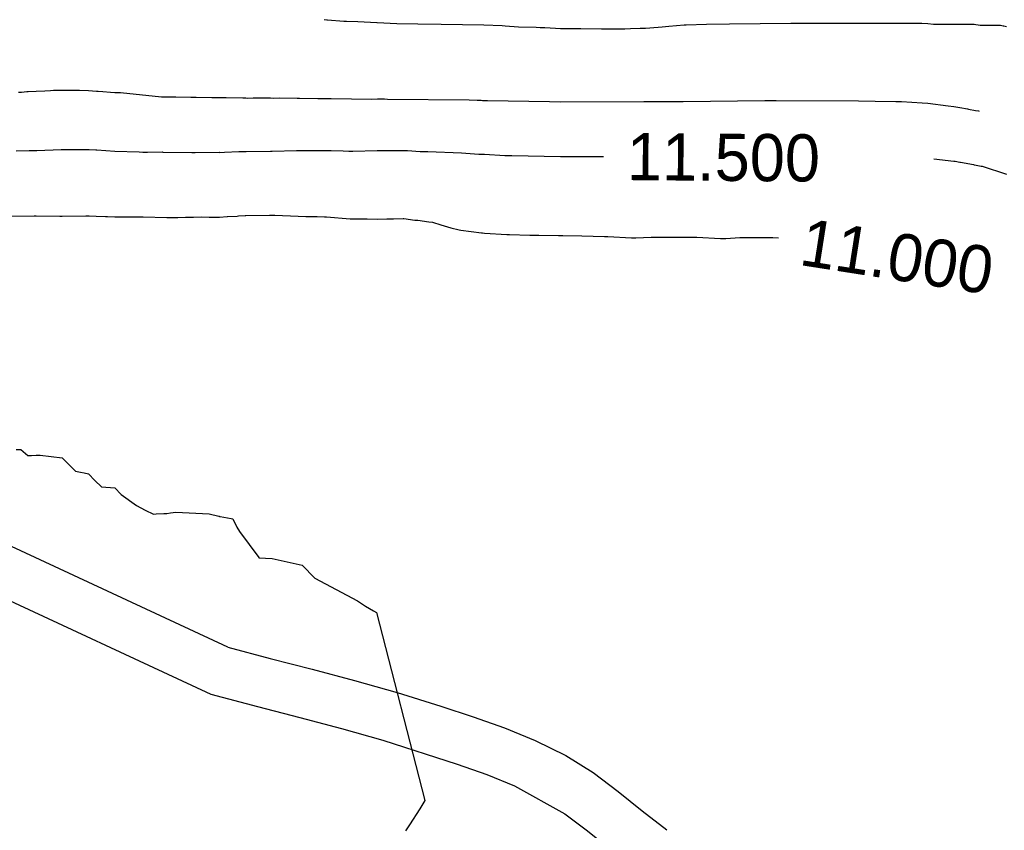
# Model space of a CAD drawing. Extents: x 158343 to 162498, y 431347 to 434500.
# Tile 155 of 220: x 159544 to 159582, y 434051 to 434082. Entities that reach past the tile are written whole.
import ezdxf

# ---------------------------------------------------------------- set-up
doc = ezdxf.new("R2010")
doc.units = 0
doc.header["$LTSCALE"] = 10
doc.header["$MEASUREMENT"] = 0
for name, color, linetype in [('000_arcering', 8, 'CONTINUOUS'), ('47_binneninrichting', 8, 'CONTINUOUS'), ('def. con-hoogtelijn (index)', 8, 'CONTINUOUS')]:
    doc.layers.add(name, color=color, linetype=linetype)
doc.styles.add('Style-WORKING', font='WORKING.shx')

# ---------------------------------------------------------------- blocks, each defined once
blk = doc.blocks.new('bestaande hoogtelijnen')
at = {"layer": 'def. con-hoogtelijn (index)'}
for p, q in [((-112.002, 15.476), (-111.899, 15.465)), ((-112.002, 15.476), (-111.899, 15.465)), ((-111.899, 15.465), (-111.879, 15.465)), ((-111.899, 15.465), (-111.879, 15.465)), ((-111.879, 15.465), (-111.263, 15.42)), ((-111.879, 15.465), (-111.263, 15.42)), ((-111.263, 15.42), (-111.204, 15.414)), ((-111.263, 15.42), (-111.204, 15.414)), ((-111.204, 15.414), (-111.156, 15.41)), ((-111.204, 15.414), (-111.156, 15.41)), ((-111.156, 15.41), (-110.717, 15.404)), ((-111.156, 15.41), (-110.717, 15.404)), ((-110.717, 15.404), (-109.995, 15.363)), ((-110.717, 15.404), (-109.995, 15.363)), ((-109.995, 15.363), (-109.982, 15.362)), ((-109.995, 15.363), (-109.982, 15.362)), ((-109.982, 15.362), (-109.235, 15.331)), ((-109.982, 15.362), (-109.235, 15.331)), ((-109.235, 15.331), (-108.432, 15.309)), ((-109.235, 15.331), (-108.432, 15.309)), ((-108.432, 15.309), (-107.549, 15.303)), ((-108.432, 15.309), (-107.549, 15.303)), ((-107.549, 15.303), (-105.915, 15.271)), ((-107.549, 15.303), (-105.915, 15.271)), ((-105.915, 15.271), (-105.216, 15.25)), ((-105.915, 15.271), (-105.216, 15.25)), ((-105.216, 15.25), (-105.108, 15.243)), ((-105.216, 15.25), (-105.108, 15.243)), ((-105.108, 15.243), (-104.592, 15.196)), ((-105.108, 15.243), (-104.592, 15.196)), ((-104.592, 15.196), (-103.924, 15.186)), ((-104.592, 15.196), (-103.924, 15.186)), ((-103.924, 15.186), (-103.77, 15.176)), ((-103.924, 15.186), (-103.77, 15.176)), ((-103.77, 15.176), (-103.598, 15.168)), ((-103.77, 15.176), (-103.598, 15.168)), ((-103.598, 15.168), (-103.188, 15.144)), ((-103.598, 15.168), (-103.188, 15.144)), ((-103.188, 15.144), (-102.992, 15.135)), ((-103.188, 15.144), (-102.992, 15.135)), ((-102.992, 15.135), (-102.214, 15.139)), ((-102.992, 15.135), (-102.214, 15.139)), ((-102.214, 15.139), (-101.436, 15.124)), ((-102.214, 15.139), (-101.436, 15.124)), ((-101.436, 15.124), (-100.537, 15.125)), ((-101.436, 15.124), (-100.537, 15.125)), ((-100.537, 15.125), (-100.327, 15.132)), ((-100.537, 15.125), (-100.327, 15.132)), ((-100.327, 15.132), (-99.953, 15.148)), ((-100.327, 15.132), (-99.953, 15.148)), ((-99.953, 15.148), (-99.759, 15.154)), ((-99.953, 15.148), (-99.759, 15.154)), ((-99.759, 15.154), (-99.582, 15.164)), ((-99.759, 15.154), (-99.582, 15.164)), ((-99.582, 15.164), (-99.121, 15.202)), ((-99.582, 15.164), (-99.121, 15.202)), ((-99.121, 15.202), (-98.859, 15.219)), ((-99.121, 15.202), (-98.859, 15.219)), ((-98.859, 15.219), (-98.276, 15.269)), ((-98.859, 15.219), (-98.276, 15.269)), ((-98.276, 15.269), (-98.204, 15.274)), ((-98.276, 15.269), (-98.204, 15.274)), ((-98.204, 15.274), (-97.426, 15.302)), ((-98.204, 15.274), (-97.426, 15.302)), ((-97.426, 15.302), (-96.547, 15.312)), ((-97.426, 15.302), (-96.547, 15.312)), ((-96.547, 15.312), (-94.214, 15.339)), ((-96.547, 15.312), (-94.214, 15.339)), ((-94.214, 15.339), (-93.325, 15.335)), ((-94.214, 15.339), (-93.325, 15.335)), ((-93.325, 15.335), (-89.436, 15.343)), ((-93.325, 15.335), (-89.436, 15.343)), ((-89.436, 15.343), (-89.214, 15.338)), ((-89.436, 15.343), (-89.214, 15.338)), ((-89.214, 15.338), (-88.992, 15.327)), ((-89.214, 15.338), (-88.992, 15.327)), ((-88.992, 15.327), (-88.987, 15.327)), ((-88.992, 15.327), (-88.987, 15.327)), ((-88.987, 15.327), (-88.765, 15.296)), ((-88.987, 15.327), (-88.765, 15.296)), ((-88.765, 15.296), (-87.216, 15.303)), ((-88.765, 15.296), (-87.216, 15.303)), ((-87.216, 15.303), (-87.153, 15.291)), ((-87.216, 15.303), (-87.153, 15.291)), ((-87.153, 15.291), (-87.071, 15.277)), ((-87.153, 15.291), (-87.071, 15.277)), ((-87.071, 15.277), (-87.067, 15.277)), ((-87.071, 15.277), (-87.067, 15.277)), ((-87.067, 15.277), (-86.99, 15.262)), ((-87.067, 15.277), (-86.99, 15.262)), ((-86.99, 15.262), (-86.215, 15.258)), ((-86.99, 15.262), (-86.215, 15.258)), ((-86.215, 15.258), (-86.109, 15.235)), ((-86.215, 15.258), (-86.109, 15.235)), ((-86.109, 15.235), (-86.106, 15.235)), ((-86.109, 15.235), (-86.106, 15.235)), ((-86.106, 15.235), (-86.094, 15.232)), ((-86.106, 15.235), (-86.094, 15.232)), ((-86.094, 15.232), (-85.991, 15.208)), ((-86.094, 15.232), (-85.991, 15.208)), ((-122.658, 12.761), (-122.444, 12.77)), ((-122.658, 12.761), (-122.444, 12.77)), ((-122.658, 12.761), (-122.444, 12.77)), ((-122.444, 12.77), (-122.334, 12.777)), ((-122.444, 12.77), (-122.334, 12.777)), ((-122.444, 12.77), (-122.334, 12.777)), ((-122.334, 12.777), (-121.992, 12.787)), ((-122.334, 12.777), (-121.992, 12.787)), ((-122.334, 12.777), (-121.992, 12.787)), ((-121.992, 12.787), (-121.65, 12.778)), ((-121.992, 12.787), (-121.65, 12.778)), ((-121.992, 12.787), (-121.65, 12.778)), ((-121.65, 12.778), (-121.548, 12.777)), ((-121.65, 12.778), (-121.548, 12.777)), ((-121.65, 12.778), (-121.548, 12.777)), ((-121.548, 12.777), (-121.333, 12.776)), ((-121.548, 12.777), (-121.333, 12.776)), ((-121.548, 12.777), (-121.333, 12.776)), ((-121.333, 12.776), (-120.992, 12.767)), ((-121.333, 12.776), (-120.992, 12.767)), ((-121.333, 12.776), (-120.992, 12.767)), ((-120.992, 12.767), (-120.683, 12.744)), ((-120.992, 12.767), (-120.683, 12.744)), ((-120.992, 12.767), (-120.683, 12.744)), ((-123.658, 12.71), (-123.543, 12.711)), ((-123.658, 12.71), (-123.543, 12.711)), ((-123.658, 12.71), (-123.543, 12.711)), ((-123.543, 12.711), (-123.349, 12.733)), ((-123.543, 12.711), (-123.349, 12.733)), ((-123.543, 12.711), (-123.349, 12.733)), ((-123.349, 12.733), (-123.299, 12.734)), ((-123.349, 12.733), (-123.299, 12.734)), ((-123.349, 12.733), (-123.299, 12.734)), ((-123.299, 12.734), (-122.992, 12.75)), ((-123.299, 12.734), (-122.992, 12.75)), ((-123.299, 12.734), (-122.992, 12.75)), ((-122.992, 12.75), (-122.658, 12.761)), ((-122.992, 12.75), (-122.658, 12.761)), ((-122.992, 12.75), (-122.658, 12.761)), ((-120.683, 12.744), (-120.627, 12.741)), ((-120.683, 12.744), (-120.627, 12.741)), ((-120.683, 12.744), (-120.627, 12.741)), ((-120.627, 12.741), (-120.447, 12.729)), ((-120.627, 12.741), (-120.447, 12.729)), ((-120.627, 12.741), (-120.447, 12.729)), ((-120.447, 12.729), (-120.15, 12.707)), ((-120.447, 12.729), (-120.15, 12.707)), ((-120.447, 12.729), (-120.15, 12.707)), ((-120.15, 12.707), (-119.992, 12.698)), ((-120.15, 12.707), (-119.992, 12.698)), ((-120.15, 12.707), (-119.992, 12.698)), ((-119.992, 12.698), (-119.778, 12.692)), ((-119.992, 12.698), (-119.778, 12.692)), ((-119.992, 12.698), (-119.778, 12.692)), ((-119.778, 12.692), (-118.206, 12.532)), ((-119.778, 12.692), (-118.206, 12.532)), ((-119.778, 12.692), (-118.206, 12.532)), ((-118.206, 12.532), (-118.166, 12.531)), ((-118.206, 12.532), (-118.166, 12.531)), ((-118.206, 12.532), (-118.166, 12.531)), ((-118.166, 12.531), (-118.033, 12.532)), ((-118.166, 12.531), (-118.033, 12.532)), ((-118.166, 12.531), (-118.033, 12.532)), ((-118.033, 12.532), (-117.922, 12.529)), ((-118.033, 12.532), (-117.922, 12.529)), ((-118.033, 12.532), (-117.922, 12.529)), ((-117.922, 12.529), (-117.666, 12.525)), ((-117.922, 12.529), (-117.666, 12.525)), ((-117.922, 12.529), (-117.666, 12.525)), ((-117.666, 12.525), (-117.096, 12.517)), ((-117.666, 12.525), (-117.096, 12.517)), ((-117.666, 12.525), (-117.096, 12.517)), ((-117.096, 12.517), (-116.894, 12.511)), ((-117.096, 12.517), (-116.894, 12.511)), ((-117.096, 12.517), (-116.894, 12.511)), ((-116.894, 12.511), (-116.295, 12.501)), ((-116.894, 12.511), (-116.295, 12.501)), ((-116.894, 12.511), (-116.295, 12.501)), ((-116.295, 12.501), (-116.08, 12.503)), ((-116.295, 12.501), (-116.08, 12.503)), ((-116.295, 12.501), (-116.08, 12.503)), ((-116.08, 12.503), (-115.992, 12.501)), ((-116.08, 12.503), (-115.992, 12.501)), ((-116.08, 12.503), (-115.992, 12.501)), ((-115.992, 12.501), (-115.91, 12.497)), ((-115.992, 12.501), (-115.91, 12.497)), ((-115.992, 12.501), (-115.91, 12.497)), ((-115.91, 12.497), (-115.869, 12.499)), ((-115.91, 12.497), (-115.869, 12.499)), ((-115.91, 12.497), (-115.869, 12.499)), ((-115.869, 12.499), (-115.742, 12.504)), ((-115.869, 12.499), (-115.742, 12.504)), ((-115.869, 12.499), (-115.742, 12.504)), ((-115.742, 12.504), (-115.102, 12.486)), ((-115.742, 12.504), (-115.102, 12.486)), ((-115.742, 12.504), (-115.102, 12.486)), ((-115.102, 12.486), (-115.055, 12.487)), ((-115.102, 12.486), (-115.055, 12.487)), ((-115.102, 12.486), (-115.055, 12.487)), ((-115.055, 12.487), (-114.992, 12.484)), ((-115.055, 12.487), (-114.992, 12.484)), ((-115.055, 12.487), (-114.992, 12.484)), ((-114.992, 12.484), (-114.932, 12.483)), ((-114.992, 12.484), (-114.932, 12.483)), ((-114.992, 12.484), (-114.932, 12.483)), ((-114.932, 12.483), (-114.718, 12.485)), ((-114.932, 12.483), (-114.718, 12.485)), ((-114.932, 12.483), (-114.718, 12.485)), ((-114.718, 12.485), (-114.051, 12.485)), ((-114.718, 12.485), (-114.051, 12.485)), ((-114.718, 12.485), (-114.051, 12.485)), ((-114.051, 12.485), (-113.936, 12.482)), ((-114.051, 12.485), (-113.936, 12.482)), ((-114.051, 12.485), (-113.936, 12.482)), ((-113.936, 12.482), (-113.721, 12.489)), ((-113.936, 12.482), (-113.721, 12.489)), ((-113.936, 12.482), (-113.721, 12.489)), ((-113.721, 12.489), (-113.042, 12.483)), ((-113.721, 12.489), (-113.042, 12.483)), ((-113.721, 12.489), (-113.042, 12.483)), ((-113.042, 12.483), (-112.944, 12.48)), ((-113.042, 12.483), (-112.944, 12.48)), ((-113.042, 12.483), (-112.944, 12.48)), ((-112.944, 12.48), (-112.243, 12.469)), ((-112.944, 12.48), (-112.243, 12.469)), ((-112.944, 12.48), (-112.243, 12.469)), ((-112.243, 12.469), (-112.028, 12.469)), ((-112.243, 12.469), (-112.028, 12.469)), ((-112.243, 12.469), (-112.028, 12.469)), ((-112.028, 12.469), (-111.957, 12.468)), ((-112.028, 12.469), (-111.957, 12.468)), ((-112.028, 12.469), (-111.957, 12.468)), ((-111.957, 12.468), (-111.901, 12.466)), ((-111.957, 12.468), (-111.901, 12.466)), ((-111.957, 12.468), (-111.901, 12.466)), ((-111.901, 12.466), (-111.796, 12.463)), ((-111.901, 12.466), (-111.796, 12.463)), ((-111.901, 12.466), (-111.796, 12.463)), ((-111.796, 12.463), (-111.743, 12.461)), ((-111.796, 12.463), (-111.743, 12.461)), ((-111.796, 12.463), (-111.743, 12.461)), ((-111.743, 12.461), (-110.191, 12.442)), ((-111.743, 12.461), (-110.191, 12.442)), ((-111.743, 12.461), (-110.191, 12.442)), ((-110.191, 12.442), (-109.977, 12.448)), ((-110.191, 12.442), (-109.977, 12.448)), ((-110.191, 12.442), (-109.977, 12.448)), ((-109.977, 12.448), (-109.763, 12.448)), ((-109.977, 12.448), (-109.763, 12.448)), ((-109.977, 12.448), (-109.763, 12.448)), ((-109.763, 12.448), (-109.707, 12.446)), ((-109.763, 12.448), (-109.707, 12.446)), ((-109.763, 12.448), (-109.707, 12.446)), ((-109.707, 12.446), (-109.597, 12.439)), ((-109.707, 12.446), (-109.597, 12.439)), ((-109.707, 12.446), (-109.597, 12.439)), ((-109.597, 12.439), (-106.475, 12.418)), ((-109.597, 12.439), (-106.475, 12.418)), ((-109.597, 12.439), (-106.475, 12.418)), ((-106.475, 12.418), (-106.177, 12.405)), ((-106.475, 12.418), (-106.177, 12.405)), ((-106.475, 12.418), (-106.177, 12.405)), ((-106.177, 12.405), (-106.024, 12.395)), ((-106.177, 12.405), (-106.024, 12.395)), ((-106.177, 12.405), (-106.024, 12.395)), ((-106.024, 12.395), (-105.975, 12.393)), ((-106.024, 12.395), (-105.975, 12.393)), ((-106.024, 12.395), (-105.975, 12.393)), ((-105.975, 12.393), (-105.797, 12.383)), ((-105.975, 12.393), (-105.797, 12.383)), ((-105.975, 12.393), (-105.797, 12.383)), ((-105.797, 12.383), (-105.784, 12.382)), ((-105.797, 12.383), (-105.784, 12.382)), ((-105.797, 12.383), (-105.784, 12.382)), ((-105.784, 12.382), (-103.42, 12.346)), ((-105.784, 12.382), (-103.42, 12.346)), ((-105.784, 12.382), (-103.42, 12.346)), ((-103.42, 12.346), (-102.992, 12.338)), ((-103.42, 12.346), (-102.992, 12.338)), ((-103.42, 12.346), (-102.992, 12.338)), ((-102.992, 12.338), (-99.812, 12.345)), ((-102.992, 12.338), (-99.812, 12.345)), ((-102.992, 12.338), (-99.812, 12.345)), ((-99.812, 12.345), (-98.312, 12.348)), ((-99.812, 12.345), (-98.312, 12.348)), ((-99.812, 12.345), (-98.312, 12.348)), ((-98.312, 12.348), (-95.205, 12.386)), ((-98.312, 12.348), (-95.205, 12.386)), ((-98.312, 12.348), (-95.205, 12.386)), ((-95.205, 12.386), (-94.991, 12.389)), ((-95.205, 12.386), (-94.991, 12.389)), ((-95.205, 12.386), (-94.991, 12.389)), ((-94.991, 12.389), (-94.777, 12.39)), ((-94.991, 12.389), (-94.777, 12.39)), ((-94.991, 12.389), (-94.777, 12.39)), ((-94.777, 12.39), (-91.635, 12.374)), ((-94.777, 12.39), (-91.635, 12.374)), ((-94.777, 12.39), (-91.635, 12.374)), ((-91.635, 12.374), (-90.992, 12.368)), ((-91.635, 12.374), (-90.992, 12.368)), ((-91.635, 12.374), (-90.992, 12.368)), ((-90.992, 12.368), (-90.206, 12.35)), ((-90.992, 12.368), (-90.206, 12.35)), ((-90.992, 12.368), (-90.206, 12.35)), ((-90.206, 12.35), (-89.992, 12.344)), ((-90.206, 12.35), (-89.992, 12.344)), ((-90.206, 12.35), (-89.992, 12.344)), ((-89.992, 12.344), (-89.206, 12.303)), ((-89.992, 12.344), (-89.206, 12.303)), ((-89.992, 12.344), (-89.206, 12.303)), ((-89.206, 12.303), (-88.992, 12.292)), ((-89.206, 12.303), (-88.992, 12.292)), ((-89.206, 12.303), (-88.992, 12.292)), ((-88.992, 12.292), (-88.206, 12.185)), ((-88.992, 12.292), (-88.206, 12.185)), ((-88.992, 12.292), (-88.206, 12.185)), ((-88.206, 12.185), (-87.992, 12.163)), ((-88.206, 12.185), (-87.992, 12.163)), ((-88.206, 12.185), (-87.992, 12.163)), ((-87.992, 12.163), (-87.769, 12.12)), ((-87.992, 12.163), (-87.769, 12.12)), ((-87.992, 12.163), (-87.769, 12.12)), ((-87.769, 12.12), (-87.479, 12.07)), ((-87.769, 12.12), (-87.479, 12.07)), ((-87.769, 12.12), (-87.479, 12.07)), ((-87.479, 12.07), (-87.44, 12.063)), ((-87.479, 12.07), (-87.44, 12.063)), ((-87.479, 12.07), (-87.44, 12.063)), ((-87.44, 12.063), (-87.166, 12.009)), ((-87.44, 12.063), (-87.166, 12.009)), ((-87.44, 12.063), (-87.166, 12.009)), ((-87.166, 12.009), (-87.051, 11.989)), ((-87.166, 12.009), (-87.051, 11.989)), ((-87.166, 12.009), (-87.051, 11.989)), ((-87.051, 11.989), (-87.034, 11.985)), ((-87.051, 11.989), (-87.034, 11.985)), ((-87.051, 11.989), (-87.034, 11.985)), ((-122.962, 10.483), (-122.033, 10.523)), ((-122.962, 10.483), (-122.033, 10.523)), ((-122.033, 10.523), (-122.023, 10.524)), ((-122.033, 10.523), (-122.023, 10.524)), ((-122.023, 10.524), (-121.992, 10.524)), ((-122.023, 10.524), (-121.992, 10.524)), ((-121.992, 10.524), (-121.961, 10.524)), ((-121.992, 10.524), (-121.961, 10.524)), ((-121.961, 10.524), (-121.952, 10.524)), ((-121.961, 10.524), (-121.952, 10.524)), ((-121.952, 10.524), (-121.023, 10.521)), ((-121.952, 10.524), (-121.023, 10.521)), ((-121.023, 10.521), (-120.992, 10.52)), ((-121.023, 10.521), (-120.992, 10.52)), ((-120.992, 10.52), (-120.964, 10.518)), ((-120.992, 10.52), (-120.964, 10.518)), ((-120.964, 10.518), (-120.72, 10.505)), ((-120.964, 10.518), (-120.72, 10.505)), ((-123.752, 10.473), (-123.254, 10.475)), ((-123.752, 10.473), (-123.254, 10.475)), ((-123.254, 10.475), (-123.236, 10.477)), ((-123.254, 10.475), (-123.236, 10.477)), ((-123.236, 10.477), (-123.02, 10.481)), ((-123.236, 10.477), (-123.02, 10.481)), ((-123.02, 10.481), (-122.992, 10.482)), ((-123.02, 10.481), (-122.992, 10.482)), ((-122.992, 10.482), (-122.962, 10.483)), ((-122.992, 10.482), (-122.962, 10.483)), ((-120.72, 10.505), (-120.704, 10.504)), ((-120.72, 10.505), (-120.704, 10.504)), ((-120.704, 10.504), (-120.677, 10.502)), ((-120.704, 10.504), (-120.677, 10.502)), ((-120.677, 10.502), (-119.992, 10.46)), ((-120.677, 10.502), (-119.992, 10.46)), ((-119.992, 10.46), (-119.063, 10.435)), ((-119.992, 10.46), (-119.063, 10.435)), ((-119.063, 10.435), (-118.92, 10.42)), ((-119.063, 10.435), (-118.92, 10.42)), ((-118.92, 10.42), (-118.745, 10.419)), ((-118.92, 10.42), (-118.745, 10.419)), ((-118.745, 10.419), (-118.171, 10.423)), ((-118.745, 10.419), (-118.171, 10.423)), ((-118.171, 10.423), (-118.161, 10.422)), ((-118.171, 10.423), (-118.161, 10.422)), ((-118.161, 10.422), (-117.053, 10.405)), ((-118.161, 10.422), (-117.053, 10.405)), ((-117.053, 10.405), (-117.001, 10.404)), ((-117.053, 10.405), (-117.001, 10.404)), ((-117.001, 10.404), (-116.983, 10.404)), ((-117.001, 10.404), (-116.983, 10.404)), ((-116.983, 10.404), (-116.929, 10.403)), ((-116.983, 10.404), (-116.929, 10.403)), ((-116.929, 10.403), (-116, 10.411)), ((-116.929, 10.403), (-116, 10.411)), ((-116, 10.411), (-115.992, 10.411)), ((-116, 10.411), (-115.992, 10.411)), ((-115.992, 10.411), (-115.984, 10.41)), ((-115.992, 10.411), (-115.984, 10.41)), ((-115.984, 10.41), (-115.809, 10.416)), ((-115.984, 10.41), (-115.809, 10.416)), ((-115.809, 10.416), (-115.256, 10.441)), ((-115.809, 10.416), (-115.256, 10.441)), ((-115.256, 10.441), (-115.198, 10.439)), ((-115.256, 10.441), (-115.198, 10.439)), ((-115.198, 10.439), (-114.998, 10.446)), ((-115.198, 10.439), (-114.998, 10.446)), ((-114.998, 10.446), (-114.992, 10.445)), ((-114.998, 10.446), (-114.992, 10.445)), ((-114.992, 10.445), (-114.987, 10.445)), ((-114.992, 10.445), (-114.987, 10.445)), ((-114.987, 10.445), (-114.058, 10.453)), ((-114.987, 10.445), (-114.058, 10.453)), ((-114.058, 10.453), (-113.997, 10.453)), ((-114.058, 10.453), (-113.997, 10.453)), ((-113.997, 10.453), (-113.987, 10.453)), ((-113.997, 10.453), (-113.987, 10.453)), ((-113.987, 10.453), (-113.058, 10.484)), ((-113.987, 10.453), (-113.058, 10.484)), ((-113.058, 10.484), (-112.996, 10.484)), ((-113.058, 10.484), (-112.996, 10.484)), ((-112.996, 10.484), (-112.988, 10.483)), ((-112.996, 10.484), (-112.988, 10.483)), ((-112.988, 10.483), (-112.924, 10.482)), ((-112.988, 10.483), (-112.924, 10.482)), ((-112.924, 10.482), (-111.995, 10.484)), ((-112.924, 10.482), (-111.995, 10.484)), ((-111.995, 10.484), (-111.989, 10.484)), ((-111.995, 10.484), (-111.989, 10.484)), ((-111.989, 10.484), (-111.746, 10.479)), ((-111.989, 10.484), (-111.746, 10.479)), ((-111.746, 10.479), (-111.287, 10.463)), ((-111.746, 10.479), (-111.287, 10.463)), ((-111.287, 10.463), (-111.06, 10.458)), ((-111.287, 10.463), (-111.06, 10.458)), ((-111.06, 10.458), (-110.919, 10.456)), ((-111.06, 10.458), (-110.919, 10.456)), ((-110.919, 10.456), (-109.991, 10.481)), ((-110.919, 10.456), (-109.991, 10.481)), ((-109.991, 10.481), (-109.062, 10.484)), ((-109.991, 10.481), (-109.062, 10.484)), ((-109.062, 10.484), (-108.823, 10.474)), ((-109.062, 10.484), (-108.823, 10.474)), ((-108.823, 10.474), (-108.344, 10.445)), ((-108.823, 10.474), (-108.344, 10.445)), ((-108.344, 10.445), (-108.06, 10.443)), ((-108.344, 10.445), (-108.06, 10.443)), ((-108.06, 10.443), (-106.768, 10.386)), ((-108.06, 10.443), (-106.768, 10.386)), ((-106.768, 10.386), (-106.105, 10.345)), ((-106.768, 10.386), (-106.105, 10.345)), ((-106.105, 10.345), (-105.89, 10.335)), ((-106.105, 10.345), (-105.89, 10.335)), ((-105.89, 10.335), (-105.122, 10.29)), ((-105.89, 10.335), (-105.122, 10.29)), ((-105.122, 10.29), (-105.064, 10.288)), ((-105.122, 10.29), (-105.064, 10.288)), ((-105.064, 10.288), (-104.849, 10.284)), ((-105.064, 10.288), (-104.849, 10.284)), ((-104.849, 10.284), (-102.992, 10.253)), ((-104.849, 10.284), (-102.992, 10.253)), ((-102.992, 10.253), (-102.703, 10.253)), ((-102.992, 10.253), (-102.703, 10.253)), ((-102.703, 10.253), (-101.361, 10.256)), ((-102.703, 10.253), (-101.361, 10.256)), ((-88.761, 10.158), (-87.992, 10.077)), ((-88.761, 10.158), (-87.992, 10.077)), ((-87.992, 10.077), (-87.972, 10.074)), ((-87.992, 10.077), (-87.972, 10.074)), ((-87.972, 10.074), (-87.945, 10.069)), ((-87.972, 10.074), (-87.945, 10.069)), ((-87.945, 10.069), (-87.773, 10.035)), ((-87.945, 10.069), (-87.773, 10.035)), ((-87.773, 10.035), (-87.748, 10.03)), ((-87.773, 10.035), (-87.748, 10.03)), ((-87.748, 10.03), (-87.249, 9.946)), ((-87.748, 10.03), (-87.249, 9.946)), ((-87.249, 9.946), (-87.215, 9.939)), ((-87.249, 9.946), (-87.215, 9.939)), ((-87.215, 9.939), (-87.211, 9.938)), ((-87.215, 9.939), (-87.211, 9.938)), ((-87.211, 9.938), (-86.954, 9.884)), ((-87.211, 9.938), (-86.954, 9.884)), ((-86.954, 9.884), (-86.92, 9.876)), ((-86.954, 9.884), (-86.92, 9.876)), ((-86.92, 9.876), (-85.992, 9.574)), ((-86.92, 9.876), (-85.992, 9.574)), ((-123.969, 7.97), (-123.069, 7.986)), ((-123.969, 7.97), (-123.069, 7.986)), ((-123.969, 7.97), (-123.069, 7.986)), ((-123.069, 7.986), (-123.015, 7.986)), ((-123.069, 7.986), (-123.015, 7.986)), ((-123.069, 7.986), (-123.015, 7.986)), ((-123.015, 7.986), (-122.992, 7.987)), ((-123.015, 7.986), (-122.992, 7.987)), ((-123.015, 7.986), (-122.992, 7.987)), ((-122.992, 7.987), (-122.092, 7.97)), ((-122.992, 7.987), (-122.092, 7.97)), ((-122.992, 7.987), (-122.092, 7.97)), ((-122.092, 7.97), (-121.992, 7.975)), ((-122.092, 7.97), (-121.992, 7.975)), ((-122.092, 7.97), (-121.992, 7.975)), ((-121.992, 7.975), (-121.092, 7.989)), ((-121.992, 7.975), (-121.092, 7.989)), ((-121.992, 7.975), (-121.092, 7.989)), ((-121.092, 7.989), (-120.992, 7.989)), ((-121.092, 7.989), (-120.992, 7.989)), ((-121.092, 7.989), (-120.992, 7.989)), ((-120.992, 7.989), (-120.966, 7.987)), ((-120.992, 7.989), (-120.966, 7.987)), ((-120.992, 7.989), (-120.966, 7.987)), ((-120.966, 7.987), (-120.699, 7.979)), ((-120.966, 7.987), (-120.699, 7.979)), ((-120.966, 7.987), (-120.699, 7.979)), ((-120.699, 7.979), (-120.348, 7.963)), ((-120.699, 7.979), (-120.348, 7.963)), ((-120.699, 7.979), (-120.348, 7.963)), ((-120.348, 7.963), (-120.274, 7.958)), ((-120.348, 7.963), (-120.274, 7.958)), ((-120.348, 7.963), (-120.274, 7.958)), ((-120.274, 7.958), (-119.992, 7.949)), ((-120.274, 7.958), (-119.992, 7.949)), ((-120.274, 7.958), (-119.992, 7.949)), ((-119.992, 7.949), (-119.701, 7.95)), ((-119.992, 7.949), (-119.701, 7.95)), ((-119.992, 7.949), (-119.701, 7.95)), ((-119.701, 7.95), (-119.601, 7.947)), ((-119.701, 7.95), (-119.601, 7.947)), ((-119.701, 7.95), (-119.601, 7.947)), ((-119.601, 7.947), (-119.279, 7.951)), ((-119.601, 7.947), (-119.279, 7.951)), ((-119.601, 7.947), (-119.279, 7.951)), ((-119.279, 7.951), (-118.992, 7.951)), ((-119.279, 7.951), (-118.992, 7.951)), ((-119.279, 7.951), (-118.992, 7.951)), ((-118.992, 7.951), (-118.973, 7.951)), ((-118.992, 7.951), (-118.973, 7.951)), ((-118.992, 7.951), (-118.973, 7.951)), ((-118.973, 7.951), (-118.911, 7.952)), ((-118.973, 7.951), (-118.911, 7.952)), ((-118.973, 7.951), (-118.911, 7.952)), ((-118.911, 7.952), (-118.011, 7.923)), ((-118.911, 7.952), (-118.011, 7.923)), ((-118.911, 7.952), (-118.011, 7.923)), ((-118.011, 7.923), (-117.702, 7.929)), ((-118.011, 7.923), (-117.702, 7.929)), ((-118.011, 7.923), (-117.702, 7.929)), ((-117.702, 7.929), (-117.583, 7.927)), ((-117.702, 7.929), (-117.583, 7.927)), ((-117.702, 7.929), (-117.583, 7.927)), ((-117.583, 7.927), (-117.292, 7.936)), ((-117.583, 7.927), (-117.292, 7.936)), ((-117.583, 7.927), (-117.292, 7.936)), ((-117.292, 7.936), (-116.992, 7.942)), ((-117.292, 7.936), (-116.992, 7.942)), ((-117.292, 7.936), (-116.992, 7.942)), ((-116.992, 7.942), (-116.698, 7.943)), ((-116.992, 7.942), (-116.698, 7.943)), ((-116.992, 7.942), (-116.698, 7.943)), ((-116.698, 7.943), (-116.388, 7.94)), ((-116.698, 7.943), (-116.388, 7.94)), ((-116.698, 7.943), (-116.388, 7.94)), ((-116.388, 7.94), (-116.288, 7.941)), ((-116.388, 7.94), (-116.288, 7.941)), ((-116.388, 7.94), (-116.288, 7.941)), ((-116.288, 7.941), (-115.992, 7.941)), ((-116.288, 7.941), (-115.992, 7.941)), ((-116.288, 7.941), (-115.992, 7.941)), ((-115.992, 7.941), (-115.711, 7.956)), ((-115.992, 7.941), (-115.711, 7.956)), ((-115.992, 7.941), (-115.711, 7.956)), ((-115.711, 7.956), (-115.692, 7.957)), ((-115.711, 7.956), (-115.692, 7.957)), ((-115.711, 7.956), (-115.692, 7.957)), ((-115.692, 7.957), (-115.33, 7.98)), ((-115.692, 7.957), (-115.33, 7.98)), ((-115.692, 7.957), (-115.33, 7.98)), ((-115.33, 7.98), (-115.271, 7.983)), ((-115.33, 7.98), (-115.271, 7.983)), ((-115.33, 7.98), (-115.271, 7.983)), ((-115.271, 7.983), (-115.013, 7.997)), ((-115.271, 7.983), (-115.013, 7.997)), ((-115.271, 7.983), (-115.013, 7.997)), ((-115.013, 7.997), (-114.992, 7.998)), ((-115.013, 7.997), (-114.992, 7.998)), ((-115.013, 7.997), (-114.992, 7.998)), ((-114.992, 7.998), (-114.092, 8.007)), ((-114.992, 7.998), (-114.092, 8.007)), ((-114.992, 7.998), (-114.092, 8.007)), ((-114.092, 8.007), (-113.992, 8.008)), ((-114.092, 8.007), (-113.992, 8.008)), ((-114.092, 8.007), (-113.992, 8.008)), ((-113.992, 8.008), (-113.892, 8.011)), ((-113.992, 8.008), (-113.892, 8.011)), ((-113.992, 8.008), (-113.892, 8.011)), ((-113.892, 8.011), (-112.992, 7.97)), ((-113.892, 8.011), (-112.992, 7.97)), ((-113.892, 8.011), (-112.992, 7.97)), ((-112.992, 7.97), (-112.709, 7.963)), ((-112.992, 7.97), (-112.709, 7.963)), ((-112.992, 7.97), (-112.709, 7.963)), ((-112.709, 7.963), (-112.609, 7.963)), ((-112.709, 7.963), (-112.609, 7.963)), ((-112.709, 7.963), (-112.609, 7.963)), ((-112.609, 7.963), (-112.277, 7.96)), ((-112.609, 7.963), (-112.277, 7.96)), ((-112.609, 7.963), (-112.277, 7.96)), ((-112.277, 7.96), (-111.992, 7.952)), ((-112.277, 7.96), (-111.992, 7.952)), ((-112.277, 7.96), (-111.992, 7.952)), ((-111.992, 7.952), (-111.966, 7.952)), ((-111.992, 7.952), (-111.966, 7.952)), ((-111.992, 7.952), (-111.966, 7.952)), ((-111.966, 7.952), (-111.916, 7.95)), ((-111.966, 7.952), (-111.916, 7.95)), ((-111.966, 7.952), (-111.916, 7.95)), ((-111.916, 7.95), (-111.016, 7.876)), ((-111.916, 7.95), (-111.016, 7.876)), ((-111.916, 7.95), (-111.016, 7.876)), ((-109.359, 7.879), (-108.992, 7.885)), ((-109.359, 7.879), (-108.992, 7.885)), ((-109.359, 7.879), (-108.992, 7.885)), ((-108.992, 7.885), (-108.966, 7.884)), ((-108.992, 7.885), (-108.966, 7.884)), ((-108.992, 7.885), (-108.966, 7.884)), ((-111.016, 7.876), (-110.992, 7.875)), ((-111.016, 7.876), (-110.992, 7.875)), ((-111.016, 7.876), (-110.992, 7.875)), ((-110.992, 7.875), (-110.617, 7.868)), ((-110.992, 7.875), (-110.617, 7.868)), ((-110.992, 7.875), (-110.617, 7.868)), ((-110.617, 7.868), (-110.467, 7.868)), ((-110.617, 7.868), (-110.467, 7.868)), ((-110.617, 7.868), (-110.467, 7.868)), ((-110.467, 7.868), (-110.367, 7.87)), ((-110.467, 7.868), (-110.367, 7.87)), ((-110.467, 7.868), (-110.367, 7.87)), ((-110.367, 7.87), (-109.992, 7.862)), ((-110.367, 7.87), (-109.992, 7.862)), ((-110.367, 7.87), (-109.992, 7.862)), ((-109.992, 7.862), (-109.615, 7.868)), ((-109.992, 7.862), (-109.615, 7.868)), ((-109.992, 7.862), (-109.615, 7.868)), ((-109.615, 7.868), (-109.459, 7.879)), ((-109.615, 7.868), (-109.459, 7.879)), ((-109.615, 7.868), (-109.459, 7.879)), ((-109.459, 7.879), (-109.359, 7.879)), ((-109.459, 7.879), (-109.359, 7.879)), ((-109.459, 7.879), (-109.359, 7.879)), ((-108.966, 7.884), (-108.548, 7.827)), ((-108.966, 7.884), (-108.548, 7.827)), ((-108.966, 7.884), (-108.548, 7.827)), ((-108.548, 7.827), (-108.497, 7.824)), ((-108.548, 7.827), (-108.497, 7.824)), ((-108.548, 7.827), (-108.497, 7.824)), ((-108.497, 7.824), (-108.439, 7.817)), ((-108.497, 7.824), (-108.439, 7.817)), ((-108.497, 7.824), (-108.439, 7.817)), ((-108.439, 7.817), (-108.015, 7.756)), ((-108.439, 7.817), (-108.015, 7.756)), ((-108.439, 7.817), (-108.015, 7.756)), ((-108.015, 7.756), (-107.875, 7.75)), ((-108.015, 7.756), (-107.875, 7.75)), ((-108.015, 7.756), (-107.875, 7.75)), ((-107.875, 7.75), (-107.563, 7.648)), ((-107.875, 7.75), (-107.563, 7.648)), ((-107.875, 7.75), (-107.563, 7.648)), ((-107.563, 7.648), (-107.172, 7.532)), ((-107.563, 7.648), (-107.172, 7.532)), ((-107.563, 7.648), (-107.172, 7.532)), ((-107.172, 7.532), (-106.86, 7.451)), ((-107.172, 7.532), (-106.86, 7.451)), ((-107.172, 7.532), (-106.86, 7.451)), ((-106.86, 7.451), (-106.789, 7.446)), ((-106.86, 7.451), (-106.789, 7.446)), ((-106.86, 7.451), (-106.789, 7.446)), ((-106.789, 7.446), (-106.013, 7.339)), ((-106.789, 7.446), (-106.013, 7.339)), ((-106.789, 7.446), (-106.013, 7.339)), ((-106.013, 7.339), (-105.989, 7.338)), ((-106.013, 7.339), (-105.989, 7.338)), ((-106.013, 7.339), (-105.989, 7.338)), ((-105.989, 7.338), (-105.974, 7.337)), ((-105.989, 7.338), (-105.974, 7.337)), ((-105.989, 7.338), (-105.974, 7.337)), ((-105.974, 7.337), (-105.891, 7.332)), ((-105.974, 7.337), (-105.891, 7.332)), ((-105.974, 7.337), (-105.891, 7.332)), ((-105.891, 7.332), (-105.044, 7.279)), ((-105.891, 7.332), (-105.044, 7.279)), ((-105.891, 7.332), (-105.044, 7.279)), ((-105.044, 7.279), (-105.037, 7.279)), ((-105.044, 7.279), (-105.037, 7.279)), ((-105.044, 7.279), (-105.037, 7.279)), ((-105.037, 7.279), (-104.94, 7.273)), ((-105.037, 7.279), (-104.94, 7.273)), ((-105.037, 7.279), (-104.94, 7.273)), ((-104.94, 7.273), (-104.162, 7.255)), ((-104.94, 7.273), (-104.162, 7.255)), ((-104.94, 7.273), (-104.162, 7.255)), ((-104.162, 7.255), (-103.962, 7.252)), ((-104.162, 7.255), (-103.962, 7.252)), ((-104.162, 7.255), (-103.962, 7.252)), ((-103.962, 7.252), (-103.892, 7.248)), ((-103.962, 7.252), (-103.892, 7.248)), ((-103.962, 7.252), (-103.892, 7.248)), ((-103.892, 7.248), (-103.817, 7.246)), ((-103.892, 7.248), (-103.817, 7.246)), ((-103.892, 7.248), (-103.817, 7.246)), ((-103.817, 7.246), (-103.074, 7.239)), ((-103.817, 7.246), (-103.074, 7.239)), ((-103.817, 7.246), (-103.074, 7.239)), ((-103.074, 7.239), (-102.904, 7.233)), ((-103.074, 7.239), (-102.904, 7.233)), ((-103.074, 7.239), (-102.904, 7.233)), ((-102.904, 7.233), (-102.187, 7.226)), ((-102.904, 7.233), (-102.187, 7.226)), ((-102.904, 7.233), (-102.187, 7.226)), ((-102.187, 7.226), (-101.312, 7.201)), ((-102.187, 7.226), (-101.312, 7.201)), ((-102.187, 7.226), (-101.312, 7.201)), ((-101.312, 7.201), (-101.192, 7.196)), ((-101.312, 7.201), (-101.192, 7.196)), ((-101.312, 7.201), (-101.192, 7.196)), ((-101.192, 7.196), (-100.292, 7.146)), ((-101.192, 7.196), (-100.292, 7.146)), ((-101.192, 7.196), (-100.292, 7.146)), ((-100.292, 7.146), (-100.119, 7.149)), ((-100.292, 7.146), (-100.119, 7.149)), ((-100.292, 7.146), (-100.119, 7.149)), ((-100.119, 7.149), (-99.539, 7.174)), ((-100.119, 7.149), (-99.539, 7.174)), ((-100.119, 7.149), (-99.539, 7.174)), ((-99.539, 7.174), (-98.839, 7.176)), ((-99.539, 7.174), (-98.839, 7.176)), ((-99.539, 7.174), (-98.839, 7.176)), ((-98.839, 7.176), (-98.692, 7.178)), ((-98.839, 7.176), (-98.692, 7.178)), ((-98.839, 7.176), (-98.692, 7.178)), ((-98.692, 7.178), (-98.544, 7.175)), ((-98.692, 7.178), (-98.544, 7.175)), ((-98.692, 7.178), (-98.544, 7.175)), ((-98.544, 7.175), (-97.942, 7.172)), ((-98.544, 7.175), (-97.942, 7.172)), ((-98.544, 7.175), (-97.942, 7.172)), ((-97.942, 7.172), (-97.792, 7.17)), ((-97.942, 7.172), (-97.792, 7.17)), ((-97.942, 7.172), (-97.792, 7.17)), ((-97.792, 7.17), (-96.892, 7.119)), ((-97.792, 7.17), (-96.892, 7.119)), ((-97.792, 7.17), (-96.892, 7.119)), ((-96.694, 7.125), (-96.157, 7.158)), ((-96.694, 7.125), (-96.157, 7.158)), ((-96.694, 7.125), (-96.157, 7.158)), ((-96.157, 7.158), (-95.992, 7.162)), ((-96.157, 7.158), (-95.992, 7.162)), ((-96.157, 7.158), (-95.992, 7.162)), ((-95.992, 7.162), (-95.83, 7.161)), ((-95.992, 7.162), (-95.83, 7.161)), ((-95.992, 7.162), (-95.83, 7.161)), ((-95.83, 7.161), (-95.253, 7.162)), ((-95.83, 7.161), (-95.253, 7.162)), ((-95.83, 7.161), (-95.253, 7.162)), ((-95.253, 7.162), (-95.153, 7.163)), ((-95.253, 7.162), (-95.153, 7.163)), ((-95.253, 7.162), (-95.153, 7.163)), ((-95.153, 7.163), (-94.992, 7.162)), ((-95.153, 7.163), (-94.992, 7.162)), ((-95.153, 7.163), (-94.992, 7.162)), ((-94.992, 7.162), (-94.892, 7.162)), ((-94.992, 7.162), (-94.892, 7.162)), ((-94.992, 7.162), (-94.892, 7.162)), ((-94.892, 7.162), (-94.684, 7.149)), ((-94.892, 7.162), (-94.684, 7.149)), ((-94.892, 7.162), (-94.684, 7.149)), ((-96.892, 7.119), (-96.694, 7.125)), ((-96.892, 7.119), (-96.694, 7.125)), ((-96.892, 7.119), (-96.694, 7.125)), ((-123.757, -0.93), (-123.577, -0.927)), ((-123.757, -0.93), (-123.577, -0.927)), ((-123.577, -0.927), (-123.313, -1.161)), ((-123.577, -0.927), (-123.313, -1.161)), ((-123.313, -1.161), (-123.166, -1.154)), ((-123.313, -1.161), (-123.166, -1.154)), ((-123.166, -1.154), (-122.993, -1.15)), ((-123.166, -1.154), (-122.993, -1.15)), ((-122.993, -1.15), (-122.831, -1.143)), ((-122.993, -1.15), (-122.831, -1.143)), ((-122.831, -1.143), (-121.993, -1.251)), ((-122.831, -1.143), (-121.993, -1.251)), ((-121.993, -1.251), (-121.749, -1.507)), ((-121.993, -1.251), (-121.749, -1.507)), ((-121.749, -1.507), (-121.493, -1.751)), ((-121.749, -1.507), (-121.493, -1.751)), ((-121.493, -1.751), (-121.302, -1.791)), ((-121.493, -1.751), (-121.302, -1.791)), ((-121.302, -1.791), (-121.301, -1.792)), ((-121.302, -1.791), (-121.301, -1.792)), ((-121.301, -1.792), (-121.155, -1.819)), ((-121.301, -1.792), (-121.155, -1.819)), ((-121.155, -1.819), (-120.992, -1.853)), ((-121.155, -1.819), (-120.992, -1.853)), ((-120.992, -1.853), (-120.746, -2.106)), ((-120.992, -1.853), (-120.746, -2.106)), ((-120.746, -2.106), (-120.493, -2.351)), ((-120.746, -2.106), (-120.493, -2.351)), ((-120.493, -2.351), (-120.492, -2.353)), ((-120.493, -2.351), (-120.492, -2.353)), ((-120.492, -2.353), (-119.992, -2.393)), ((-120.492, -2.353), (-119.992, -2.393)), ((-119.992, -2.393), (-119.742, -2.642)), ((-119.992, -2.393), (-119.742, -2.642)), ((-119.742, -2.642), (-119.165, -3.064)), ((-119.742, -2.642), (-119.165, -3.064)), ((-119.165, -3.064), (-118.838, -3.238)), ((-119.165, -3.064), (-118.838, -3.238)), ((-118.838, -3.238), (-118.513, -3.392)), ((-118.838, -3.238), (-118.513, -3.392)), ((-118.417, -3.386), (-118.12, -3.374)), ((-118.417, -3.386), (-118.12, -3.374)), ((-118.12, -3.374), (-118.013, -3.367)), ((-118.12, -3.374), (-118.013, -3.367)), ((-118.013, -3.367), (-118.001, -3.376)), ((-118.013, -3.367), (-118.001, -3.376)), ((-118.001, -3.376), (-117.861, -3.351)), ((-118.001, -3.376), (-117.861, -3.351)), ((-117.861, -3.351), (-117.669, -3.324)), ((-117.861, -3.351), (-117.669, -3.324)), ((-117.669, -3.324), (-116.389, -3.378)), ((-117.669, -3.324), (-116.389, -3.378)), ((-116.389, -3.378), (-116.026, -3.467)), ((-116.389, -3.378), (-116.026, -3.467)), ((-118.513, -3.392), (-118.417, -3.386)), ((-118.513, -3.392), (-118.417, -3.386)), ((-116.026, -3.467), (-116.001, -3.473)), ((-116.026, -3.467), (-116.001, -3.473)), ((-116.001, -3.473), (-115.992, -3.485)), ((-116.001, -3.473), (-115.992, -3.485)), ((-115.992, -3.485), (-115.977, -3.488)), ((-115.992, -3.485), (-115.977, -3.488)), ((-115.977, -3.488), (-115.555, -3.565)), ((-115.977, -3.488), (-115.555, -3.565)), ((-115.555, -3.565), (-115.492, -3.575)), ((-115.555, -3.565), (-115.492, -3.575)), ((-115.492, -3.575), (-115.333, -3.895)), ((-115.492, -3.575), (-115.333, -3.895)), ((-115.333, -3.895), (-115.241, -4.054)), ((-115.333, -3.895), (-115.241, -4.054)), ((-115.241, -4.054), (-114.499, -5.054)), ((-115.241, -4.054), (-114.499, -5.054)), ((-114.499, -5.054), (-114.492, -5.062)), ((-114.499, -5.054), (-114.492, -5.062)), ((-114.492, -5.062), (-113.992, -5.087)), ((-114.492, -5.062), (-113.992, -5.087)), ((-113.992, -5.087), (-112.845, -5.342)), ((-113.992, -5.087), (-112.845, -5.342)), ((-112.845, -5.342), (-112.364, -5.834)), ((-112.845, -5.342), (-112.364, -5.834)), ((-112.364, -5.834), (-110.734, -6.704)), ((-112.364, -5.834), (-110.734, -6.704)), ((-110.734, -6.704), (-110.511, -6.86)), ((-110.734, -6.704), (-110.511, -6.86)), ((-110.511, -6.86), (-110.435, -6.906)), ((-110.511, -6.86), (-110.435, -6.906)), ((-110.435, -6.906), (-110.12, -7.09)), ((-110.435, -6.906), (-110.12, -7.09)), ((-110.12, -7.09), (-110.011, -7.149)), ((-110.12, -7.09), (-110.011, -7.149)), ((-110.011, -7.149), (-108.168, -14.324)), ((-110.011, -7.149), (-108.168, -14.324)), ((-108.355, -14.637), (-108.747, -15.246)), ((-108.355, -14.637), (-108.747, -15.246)), ((-108.168, -14.324), (-108.355, -14.637)), ((-108.168, -14.324), (-108.355, -14.637)), ((-108.747, -15.246), (-108.908, -15.481)), ((-108.747, -15.246), (-108.908, -15.481))]:
    blk.add_line(p, q, dxfattribs=at)
at = {"layer": 'def. con-hoogtelijn (index)', "style": 'Style-WORKING'}
for s, rotation, p in [('11.500', 359.5542, (-100.468, 9.35)), ('11.500', 359.5542, (-100.468, 9.35)), ('11.000', 351.0963, (-93.934, 6.12)), ('11.000', 351.0963, (-93.934, 6.12)), ('11.000', 351.0963, (-93.934, 6.12))]:
    blk.add_text(s, height=1.8, rotation=rotation, dxfattribs=at).set_placement(p)

msp = doc.modelspace()

# ---------------------------------------------------------------- linework, layer by layer
at = {"layer": '47_binneninrichting', "flags": 128}
for points in [[(159552.122, 434057.967), (159543.678, 434061.889)], [(159542.878, 434060.166), (159551.471, 434056.174), (159553.254, 434055.696), (159554.865, 434055.28), (159556.456, 434054.862), (159558.04, 434054.414), (159560.87, 434053.5), (159562.003, 434053.102), (159563.061, 434052.672), (159564.974, 434051.605), (159565.838, 434050.958), (159566.745, 434050.23), (159567.676, 434049.508), (159575.685, 434042.98), (159576.318, 434042.381), (159576.992, 434041.752), (159577.635, 434041.134), (159578.928, 434039.741), (159579.557, 434038.99), (159580.177, 434038.212), (159581.897, 434035.934)], [(159552.122, 434057.967), (159553.738, 434057.534), (159555.345, 434057.119), (159556.956, 434056.695), (159558.584, 434056.235), (159560.243, 434055.712), (159561.485, 434055.298), (159562.676, 434054.879), (159563.843, 434054.405), (159565.012, 434053.823), (159566.049, 434053.173), (159567.002, 434052.459), (159567.922, 434051.721), (159568.858, 434050.996)]]:
    msp.add_lwpolyline(points, dxfattribs=at)

# ---------------------------------------------------------------- block references
at = {"layer": '000_arcering'}
msp.add_blockref('bestaande hoogtelijnen', (159667.804, 434066.432), dxfattribs=at)

doc.saveas('drawing.dxf')
